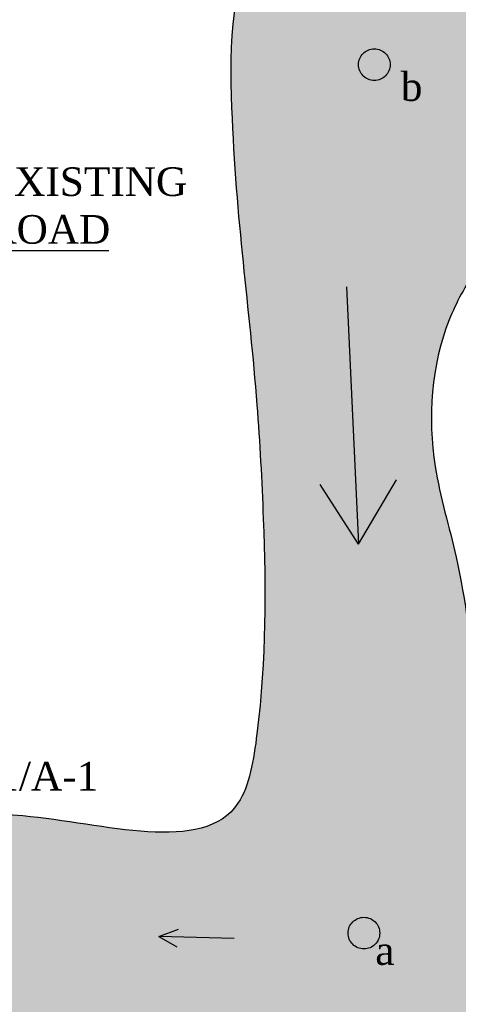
# Model space of a CAD drawing. Header units: millimetres. Extents: x 10604 to 12234, y -294 to 1108.
# Tile 8 of 10: x 11336 to 11520, y 222 to 634. Entities that reach past the tile are written whole.
import ezdxf

# ---------------------------------------------------------------- set-up
doc = ezdxf.new("R2010")
doc.units = ezdxf.units.MM
doc.linetypes.add('ACAD_ISO10W100', pattern=[18, 12, -3, 0, -3])
doc.styles.get("Standard").update_dxf_attribs({"font": 'times.ttf', "height": 6})

msp = doc.modelspace()

# ---------------------------------------------------------------- hatches: boundary and pattern name
at = {"linetype": 'ACAD_ISO10W100', "ltscale": 100}
h = msp.add_hatch(color=256, dxfattribs=at)
h.set_gradient(color1=(0, 0, 255), one_color=1, tint=1, name='INVSPHERICAL')
edge = h.paths.add_edge_path()
edge.add_spline(control_points=[(11994.58054372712, 729.8497831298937), (11958.9224321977, 717.3160325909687), (11892.83332543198, 694.0858517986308), (11797.32685546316, 713.9442132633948), (11715.18160343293, 658.7239849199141), (11617.39899021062, 703.944394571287), (11531.39653568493, 659.6402079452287), (11424.23079758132, 689.0995387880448), (11423.27451110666, 570.5803352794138), (11434.2893695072, 499.8838621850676), (11438.95871008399, 410.4070223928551), (11439.31265145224, 357.7841901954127), (11426.82896181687, 279.9859500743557), (11364.8937760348, 299.7743258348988), (11327.10897240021, 301.4858994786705), (11322.28287946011, 301.5046882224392)], knot_values=[0, 0, 0, 0, 111.8566492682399, 207.3162520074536, 275.2504661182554, 387.0800430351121, 483.8169888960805, 566.1572179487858, 636.2808237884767, 761.2089069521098, 808.954717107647, 899.0411678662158, 929.2399148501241, 1019.517027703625, 1033.1862673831, 1033.1862673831, 1033.1862673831, 1033.1862673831], degree=3, periodic=0)
edge.add_line((11322.28287946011, 301.504688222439), (11317.61228334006, 228.2183874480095))
edge.add_line((11317.61228334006, 228.2183874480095), (11318.5481947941, 218.5657131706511))
edge.add_spline(control_points=[(11318.54819479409, 218.5657131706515), (11331.99283921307, 215.9789816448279), (11364.52201894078, 206.0956031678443), (11409.74663970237, 189.8063323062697), (11466.15800862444, 164.6563953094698), (11555.5630347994, 178.4147059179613), (11544.62065870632, 258.2099213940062), (11535.46463563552, 307.9710690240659), (11526.21494249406, 358.0214493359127), (11521.54255733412, 403.9369246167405), (11505.83993316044, 453.8377481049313), (11508.85379731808, 497.999004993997), (11528.07858572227, 532.7648414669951), (11557.18404700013, 565.7511115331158), (11614.77257608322, 548.6490624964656), (11627.57853170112, 592.6183538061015), (11659.57174942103, 606.434551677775), (11693.95538317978, 601.4548616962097), (11736.75361092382, 603.5131639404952), (11795.6868892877, 627.8224942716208), (11863.2556368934, 626.0997531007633), (11937.8996171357, 637.1336904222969), (11978.47713712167, 647.7506229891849), (12004.77103870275, 654.6303085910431)], knot_values=[0, 0, 0, 0, 40.34676076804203, 97.94532730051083, 144.6304597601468, 231.3851607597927, 295.3955214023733, 347.3860324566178, 390.3832426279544, 446.5928533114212, 485.5806910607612, 547.2237563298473, 571.1538924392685, 605.0902206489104, 671.3650207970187, 695.670919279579, 726.456903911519, 766.0809333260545, 799.5135396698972, 853.652385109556, 954.2959350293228, 998.5348224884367, 1079.971676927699, 1079.971676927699, 1079.971676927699, 1079.971676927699], degree=3, periodic=0)
edge.add_line((12004.77103870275, 654.6303085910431), (11994.58054372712, 729.8497831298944))
edge = h.paths.add_edge_path()
edge.add_spline(control_points=[(10674.56440109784, 70.38465197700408), (10654.52706393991, 68.24382179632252), (10616.02323048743, 64.12999329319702), (10647.17371583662, 9.245536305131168), (10666.67295942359, -55.90507785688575), (10769.8340724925, -57.82905278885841), (10857.09815375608, -20.56537033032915), (10917.65700030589, 58.51480148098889), (10990.47747809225, 114.3373459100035), (11030.16557778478, 201.9329330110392), (11093.20465364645, 182.2649562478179), (11125.45762086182, 220.3861983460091), (11172.99207103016, 212.3319745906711), (11221.25466279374, 198.1252067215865), (11258.36546209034, 218.6210279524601), (11282.83324859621, 221.2430238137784), (11289.38080094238, 221.3601299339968)], knot_values=[1109.183328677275, 1109.183328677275, 1109.183328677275, 1109.183328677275, 1155.927711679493, 1199.007536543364, 1252.536057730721, 1361.161953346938, 1439.773648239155, 1541.929438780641, 1645.931569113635, 1729.447296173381, 1773.770662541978, 1810.627294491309, 1861.482277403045, 1904.635833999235, 1959.164737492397, 1978.932404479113, 1978.932404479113, 1978.932404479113, 1978.932404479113], degree=3, periodic=0)
edge.add_line((11289.38080094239, 221.3601299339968), (11281.76775371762, 296.889832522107))
edge.add_spline(control_points=[(11281.76775371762, 296.8898325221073), (11260.02567418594, 292.0273719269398), (11214.92106864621, 274.7339396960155), (11130.27302210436, 256.0185857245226), (11103.84815973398, 328.4343396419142), (11050.42067944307, 322.8586074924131), (11026.51471724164, 298.5489672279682), (11007.35880189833, 272.2979324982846), (11000.18030993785, 224.1526448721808), (10974.79005244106, 175.8723001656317), (10920.67448628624, 146.9207464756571), (10897.45840210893, 98.77177691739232), (10845.678761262, 47.36310000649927), (10785.95476464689, -1.953950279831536), (10689.92274520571, 5.398746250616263), (10679.10746447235, 51.16154523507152), (10674.56440109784, 70.38465197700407)], knot_values=[1074.216300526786, 1074.216300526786, 1074.216300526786, 1074.216300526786, 1143.754260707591, 1225.92393931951, 1284.03145061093, 1329.170007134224, 1357.336594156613, 1385.991266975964, 1424.555739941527, 1501.787620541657, 1537.82989442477, 1604.060884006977, 1654.67882239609, 1756.937764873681, 1832.327655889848, 1886.933711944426, 1886.933711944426, 1886.933711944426, 1886.933711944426], degree=3, periodic=0)
h = msp.add_hatch(dxfattribs=at)
h.set_pattern_fill('CROSS', color=256, scale=3, style=0)
h.set_pattern_definition([(0, (0, 0), (19.05, 19.05), [9.524999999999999, -28.575]), (90, (4.762499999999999, -4.762499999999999), (-19.05, 19.05), [9.524999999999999, -28.575])])
edge = h.paths.add_edge_path()
edge.add_spline(control_points=[(11641.00851890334, 579.031676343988), (11640.75913206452, 578.667909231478), (11637.21434355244, 573.3033486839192), (11632.09999421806, 558.1215604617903), (11609.05457773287, 532.8371975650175), (11572.14191754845, 548.9579207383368), (11538.08898079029, 522.5517315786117), (11532.49805476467, 492.9945685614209), (11523.06562331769, 453.5965834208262), (11556.67499850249, 455.4511231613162), (11564.25337409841, 443.8646500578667), (11566.104580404, 436.9688886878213)], knot_values=[1747.924505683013, 1747.924505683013, 1747.924505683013, 1747.924505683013, 1749.22168335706, 1766.900839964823, 1797.065603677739, 1837.311391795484, 1868.023890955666, 1909.971205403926, 1935.691926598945, 1960.579438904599, 1982.104365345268, 1982.104365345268, 1982.104365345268, 1982.104365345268], degree=3, periodic=0)
edge.add_line((11566.10458040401, 436.9688886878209), (11652.04673576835, 426.7062009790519))
edge.add_spline(control_points=[(11652.04673576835, 426.7062009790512), (11659.03026346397, 444.89730774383), (11674.20284764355, 464.4492367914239), (11691.98583084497, 479.7660165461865), (11694.82570182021, 482.0245008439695)], knot_values=[1180.882957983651, 1180.882957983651, 1180.882957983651, 1180.882957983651, 1240.137500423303, 1251.040496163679, 1251.040496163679, 1251.040496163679, 1251.040496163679], degree=3, periodic=0)
edge.add_line((11694.82570182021, 482.0245008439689), (11641.0085189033, 579.0316763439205))
edge = h.paths.add_edge_path()
edge.add_spline(control_points=[(11727.01542454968, 593.3633447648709), (11720.35483711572, 592.393300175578), (11703.49650162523, 590.6060809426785), (11680.28412047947, 591.3352503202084), (11655.72980349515, 594.3634197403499), (11644.7459898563, 584.4833233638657), (11641.00851890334, 579.031676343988)], knot_values=[1657.573663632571, 1657.573663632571, 1657.573663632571, 1657.573663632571, 1677.55572153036, 1707.833860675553, 1728.484169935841, 1747.924505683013, 1747.924505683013, 1747.924505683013, 1747.924505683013], degree=3, periodic=0)
edge.add_line((11641.00851890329, 579.0316763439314), (11694.82570182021, 482.0245008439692))
edge.add_spline(control_points=[(11694.82570182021, 482.0245008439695), (11709.45247455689, 493.6568379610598), (11726.10238393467, 502.0566257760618), (11746.58171173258, 504.5499091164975)], knot_values=[1251.040496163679, 1251.040496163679, 1251.040496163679, 1251.040496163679, 1307.196442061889, 1307.196442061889, 1307.196442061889, 1307.196442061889], degree=3, periodic=0)
edge.add_line((11746.58171173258, 504.5499091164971), (11727.01542454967, 593.3633447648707))
edge = h.paths.add_edge_path()
edge.add_spline(control_points=[(11746.58171173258, 504.5499091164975), (11747.25654115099, 504.6320671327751), (11789.3213932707, 509.3246232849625), (11882.84244716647, 476.7613526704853), (11856.78396042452, 566.5519161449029), (11857.87553855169, 627.67519480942), (11803.04993685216, 612.6162666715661), (11767.88736235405, 601.1666564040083), (11736.89859771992, 594.8027251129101), (11727.01542454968, 593.3633447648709)], knot_values=[1307.196442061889, 1307.196442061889, 1307.196442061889, 1307.196442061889, 1309.046878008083, 1421.835251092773, 1491.18133169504, 1533.518483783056, 1563.73174533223, 1627.923705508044, 1657.573663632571, 1657.573663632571, 1657.573663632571, 1657.573663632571], degree=3, periodic=0)
edge.add_line((11727.01542454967, 593.3633447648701), (11746.58171173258, 504.5499091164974))
edge = h.paths.add_edge_path()
edge.add_spline(control_points=[(11739.09372687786, 58.15463947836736), (11738.62714617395, 59.45988637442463), (11717.323978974, 118.4757536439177), (11677.32365054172, 185.518184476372), (11657.56354558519, 271.745902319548), (11651.85324728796, 308.6798534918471)], knot_values=[797.1030495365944, 797.1030495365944, 797.1030495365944, 797.1030495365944, 800.5625307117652, 954.5818275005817, 1063.531603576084, 1063.531603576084, 1063.531603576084, 1063.531603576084], degree=3, periodic=0)
edge.add_line((11651.85324728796, 308.6798534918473), (11577.38526308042, 313.8852626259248))
edge.add_spline(control_points=[(11577.38526308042, 313.8852626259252), (11584.49995632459, 277.4956232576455), (11594.58994702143, 233.9226068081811), (11581.06285402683, 184.8468310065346), (11576.18758630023, 172.9500239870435)], knot_values=[2094.030532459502, 2094.030532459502, 2094.030532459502, 2094.030532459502, 2205.909870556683, 2243.489946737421, 2243.489946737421, 2243.489946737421, 2243.489946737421], degree=3, periodic=0)
edge.add_line((11576.18758630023, 172.9500239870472), (11739.09372687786, 58.15463947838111))
edge = h.paths.add_edge_path()
edge.add_spline(control_points=[(11576.18758630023, 172.9500239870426), (11568.68658131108, 154.6457966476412), (11546.49384039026, 119.8008737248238), (11508.59293946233, 100.053996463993), (11487.94843526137, 94.80658476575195), (11486.1233499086, 94.38245234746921)], knot_values=[2243.489946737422, 2243.489946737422, 2243.489946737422, 2243.489946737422, 2301.310020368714, 2360.245632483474, 2365.944778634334, 2365.944778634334, 2365.944778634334, 2365.944778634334], degree=3, periodic=0)
edge.add_line((11486.1233499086, 94.38245234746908), (11489.7961378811, 44.77733783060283))
edge.add_line((11489.7961378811, 44.77733783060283), (11739.09372687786, 58.15463947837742))
edge.add_line((11739.09372687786, 58.15463947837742), (11576.18758630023, 172.950023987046))
edge = h.paths.add_edge_path()
edge.add_spline(control_points=[(11651.85324728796, 308.6798534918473), (11650.16899920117, 319.5734939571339), (11644.8081399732, 359.7170306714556), (11642.00497230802, 400.5216459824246), (11652.03891234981, 426.68582207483), (11652.04673576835, 426.7062009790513)], knot_values=[1063.531603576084, 1063.531603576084, 1063.531603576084, 1063.531603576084, 1095.666256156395, 1180.816577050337, 1180.882957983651, 1180.882957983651, 1180.882957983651, 1180.882957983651], degree=3, periodic=0)
edge.add_line((11652.04673576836, 426.7062009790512), (11566.10458040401, 436.9688886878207))
edge.add_spline(control_points=[(11566.10458040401, 436.9688886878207), (11568.88541145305, 426.6102661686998), (11565.51805198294, 378.8630687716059), (11572.32380320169, 339.7731952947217), (11577.38526308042, 313.8852626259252)], knot_values=[1982.104365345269, 1982.104365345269, 1982.104365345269, 1982.104365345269, 2014.438516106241, 2094.030532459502, 2094.030532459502, 2094.030532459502, 2094.030532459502], degree=3, periodic=0)
edge.add_line((11577.38526308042, 313.8852626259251), (11651.85324728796, 308.6798534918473))
edge = h.paths.add_edge_path()
edge.add_spline(control_points=[(11651.39295276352, -139.3134262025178), (11691.21568166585, -146.3230156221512), (11771.49948266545, -174.1841379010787), (11775.12672251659, -94.58632648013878), (11766.59113114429, -44.08783573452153)], knot_values=[488.0084560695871, 488.0084560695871, 488.0084560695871, 488.0084560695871, 588.4853023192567, 713.3379253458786, 713.3379253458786, 713.3379253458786, 713.3379253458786], degree=3, periodic=0)
edge.add_line((11766.59113114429, -44.08783573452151), (11646.26517727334, -50.9320463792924))
edge.add_line((11646.26517727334, -50.9320463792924), (11651.39295276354, -139.3134262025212))
edge = h.paths.add_edge_path()
edge.add_spline(control_points=[(11766.59113114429, -44.08783573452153), (11760.86450038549, -10.20779183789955), (11750.39114074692, 26.55042982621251), (11739.09372687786, 58.15463947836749)], knot_values=[713.3379253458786, 713.3379253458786, 713.3379253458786, 713.3379253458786, 797.1030495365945, 797.1030495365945, 797.1030495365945, 797.1030495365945], degree=3, periodic=0)
edge.add_line((11739.09372687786, 58.15463947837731), (11640.24385388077, 52.85035806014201))
edge.add_line((11640.24385388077, 52.85035806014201), (11646.26517727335, -50.93204637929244))
edge.add_line((11646.26517727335, -50.93204637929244), (11766.59113114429, -44.0878357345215))
h.paths.add_polyline_path([(11640.24385388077, 52.85035806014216), (11489.7961378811, 44.77733783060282), (11497.50899133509, -59.39338525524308), (11646.26517727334, -50.93204637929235)])
edge = h.paths.add_edge_path()
edge.add_line((11489.7961378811, 44.77733783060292), (11373.73357448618, 38.54942392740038))
edge.add_spline(control_points=[(11373.73357448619, 38.54942392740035), (11374.21200315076, 35.07246698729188), (11376.83826684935, 10.47978361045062), (11373.26872660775, -14.08813264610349), (11372.434164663, -37.13467631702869)], knot_values=[69.20723848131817, 69.20723848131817, 69.20723848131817, 69.20723848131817, 79.95788690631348, 145.2564609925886, 145.2564609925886, 145.2564609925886, 145.2564609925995], degree=3, periodic=0)
edge.add_spline(control_points=[(11372.434164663, -37.13467631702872), (11373.80970105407, -46.87399217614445), (11374.77793291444, -56.62260697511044), (11375.17566668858, -66.35177632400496)], knot_values=[1268.098474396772, 1268.098474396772, 1268.098474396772, 1268.098474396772, 1297.394667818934, 1297.394667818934, 1297.394667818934, 1297.394667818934], degree=3, periodic=0)
edge.add_line((11375.17566668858, -66.35177632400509), (11497.50899133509, -59.39338525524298))
edge.add_line((11497.50899133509, -59.39338525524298), (11489.7961378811, 44.77733783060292))
edge = h.paths.add_edge_path()
edge.add_line((11497.50899133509, -59.39338525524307), (11375.17566668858, -66.35177632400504))
edge.add_spline(control_points=[(11375.17566668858, -66.35177632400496), (11375.45252787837, -73.1242195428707), (11375.45295382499, -79.88724045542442), (11375.12190029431, -86.63114374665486)], knot_values=[1297.394667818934, 1297.394667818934, 1297.394667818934, 1297.394667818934, 1317.787653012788, 1317.787653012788, 1317.787653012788, 1317.787653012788], degree=3, periodic=0)
edge.add_spline(control_points=[(11375.12190029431, -86.63114374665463), (11376.93093981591, -96.87114428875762), (11392.58026960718, -149.9154434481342), (11448.55805877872, -147.7709329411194), (11503.63185569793, -142.0895251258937)], knot_values=[191.9890520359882, 191.9890520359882, 191.9890520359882, 191.9890520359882, 222.8444947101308, 366.5716312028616, 366.5716312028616, 366.5716312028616, 366.5716312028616], degree=3, periodic=0)
edge.add_line((11503.63185569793, -142.0895251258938), (11497.50899133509, -59.39338525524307))
edge = h.paths.add_edge_path()
edge.add_spline(control_points=[(11486.12334990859, 94.38245234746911), (11444.28809514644, 84.66033839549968), (11399.94980153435, 95.1969704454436), (11355.61150792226, 105.7336024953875), (11363.13260029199, 83.33295853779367), (11370.65369266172, 60.9323145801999), (11373.73357448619, 38.54942392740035)], knot_values=[2365.944778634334, 2365.944778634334, 2365.944778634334, 2365.944778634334, 2496.582631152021, 2496.582631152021, 2496.582631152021, 2565.78986963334, 2565.78986963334, 2565.78986963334, 2565.78986963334], degree=3, periodic=0)
edge.add_line((11373.73357448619, 38.54942392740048), (11489.7961378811, 44.77733783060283))
edge.add_line((11489.7961378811, 44.77733783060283), (11486.1233499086, 94.38245234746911))
edge = h.paths.add_edge_path()
edge.add_line((11646.26517727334, -50.9320463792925), (11497.50899133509, -59.39338525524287))
edge.add_line((11497.50899133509, -59.39338525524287), (11503.63185569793, -142.0895251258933))
edge.add_spline(control_points=[(11503.63185569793, -142.0895251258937), (11543.61649776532, -137.9647131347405), (11595.66334716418, -130.7623109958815), (11644.62028308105, -138.1213021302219), (11651.39295276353, -139.313426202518)], knot_values=[366.5716312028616, 366.5716312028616, 366.5716312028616, 366.5716312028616, 470.9203129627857, 488.008456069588, 488.008456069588, 488.008456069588, 488.008456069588], degree=3, periodic=0)
edge.add_line((11651.39295276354, -139.3134262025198), (11646.26517727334, -50.9320463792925))
h.paths.add_polyline_path([(11605.97777586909, 508.8015367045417), (11660.18830218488, 508.8015367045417), (11660.18830218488, 477.8354227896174), (11605.97777586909, 477.8354227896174)], flags=24)
h = msp.add_hatch(color=256, dxfattribs=at)
h.set_gradient(color1=(232, 107, 84), one_color=1, tint=1, name='INVSPHERICAL')
h.paths.add_polyline_path([(11491.10380020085, 615.4804916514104, 1), (11477.84713982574, 615.4804916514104, 1)])
h = msp.add_hatch(color=256, dxfattribs=at)
h.set_gradient(color1=(232, 107, 84), one_color=1, tint=1, name='INVSPHERICAL')
h.paths.add_polyline_path([(11486.7302901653, 251.7333671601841, 1), (11473.47362979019, 251.7333671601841, 1)])

# ---------------------------------------------------------------- linework, layer by layer
for p, q in [((11319.05820439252, 537.6756069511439), (11373.20726976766, 537.6756069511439)), ((11472.79617702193, 522.3487814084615), (11477.78635872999, 414.649544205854)), ((11477.78635872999, 414.649544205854), (11493.75493893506, 441.5743551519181)), ((11477.78635872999, 414.649544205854), (11461.81778482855, 439.5799244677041)), ((11394.14466867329, 250.3887032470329), (11402.46002235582, 253.3901987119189)), ((11425.72087683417, 249.4179263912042), (11394.14466867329, 250.3887032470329)), ((11394.14466867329, 250.3887032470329), (11401.79017324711, 246.0279227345))]:
    msp.add_line(p, q, dxfattribs=at)
for centre in [(11484.47547001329, 615.4804916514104), (11480.10195997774, 251.7333671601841)]:
    msp.add_circle(centre, 6.628330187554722, dxfattribs=at)
at = {"ltscale": 100}
for points in [[(11994.58054372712, 729.8497831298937), (11885.90451656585, 703.3652384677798), (11790.48166052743, 700.716785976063), (11726.8664252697, 676.8806938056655), (11615.53976514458, 687.474513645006), (11520.11690910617, 671.5837855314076), (11437.94723049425, 666.2868772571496), (11424.69405937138, 597.4270664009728), (11435.2965975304, 472.9497104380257), (11437.94723049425, 425.2775326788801), (11435.2965975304, 335.2300854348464), (11427.34469233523, 306.0970882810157), (11337.22310852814, 300.8001800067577), (11215.29390394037, 276.9640911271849), (11133.12422532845, 276.9640911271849), (11093.36470565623, 319.3393606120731), (11048.30391375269, 316.6909048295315), (11027.09883113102, 298.1517275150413), (11011.19502704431, 274.3156353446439), (11000.59248258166, 237.2372774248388), (10960.83296290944, 171.0259190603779), (10931.67598139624, 149.8382826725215), (10891.91645542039, 96.86919663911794), (10857.45820797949, 59.79083542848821), (10769.98725713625, 6.82174939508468), (10695.7694837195, 20.06402172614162), (10674.56440109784, 70.38465197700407)], [(12004.77103870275, 654.6303085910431), (11925.52297987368, 635.8764707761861), (11881.7279950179, 629.6251936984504), (11781.62518419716, 619.2063930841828), (11729.4883073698, 604.620075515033), (11696.12070166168, 602.5363153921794), (11656.49667224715, 602.5363153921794), (11629.38549024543, 587.9499978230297), (11616.87264283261, 567.1124031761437), (11552.22290598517, 552.526085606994), (11527.19720485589, 529.6047275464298), (11515.8350286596, 508.544044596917), (11509.98593302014, 447.1791069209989), (11518.75957332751, 409.1912835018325), (11527.53320733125, 353.670623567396), (11534.84457530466, 311.2995959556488), (11543.84419450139, 260.093931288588), (11540.56322989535, 196.1677117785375), (11456.89858201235, 173.2198395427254), (11412.60553461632, 187.9720442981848), (11358.46958079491, 207.6416495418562), (11269.88347969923, 219.1155840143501), (11217.38801448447, 204.363382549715), (11174.73544939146, 210.9199165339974), (11123.88046647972, 210.9199165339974), (11092.71128381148, 191.250311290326), (11048.41823641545, 189.6111777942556), (10991.00131798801, 128.9632252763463), (10919.22483392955, 53.69982480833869), (10846.96006426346, -18.50549775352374), (10774.69529459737, -49.45063693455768), (10667.33049214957, -32.94656489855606), (10642.5539987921, 14.50264960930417), (10630.16575526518, 55.76283299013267), (10674.56440109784, 70.38465197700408)], [(11355.61150792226, 105.7336024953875), (11374.83070705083, 28.11990484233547), (11372.434164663, -37.13467631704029), (11383.72233243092, -113.897168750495), (11630.78101972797, -136.3385731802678), (11747.57239264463, -149.8034138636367), (11737.69004439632, 62.04344118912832), (11677.3220997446, 203.7390834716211), (11647.42350227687, 341.6190670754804), (11652.02328747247, 426.6450579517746), (11686.52166383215, 474.9030518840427), (11748.61873875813, 504.7770473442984), (11861.31343192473, 509.37304943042), (11858.9783272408, 578.6798036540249), (11847.87308076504, 619.5345212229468), (11817.80951725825, 616.5306366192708), (11756.04255721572, 599.053497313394), (11707.01416502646, 591.3363881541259), (11676.74382979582, 592.023785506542), (11656.1049645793, 591.3363881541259), (11640.28184067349, 577.9321644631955), (11632.37027241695, 562.1220516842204), (11610.35548831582, 541.5001640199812), (11570.10970019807, 541.5001640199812), (11544.65509997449, 524.3152598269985), (11530.40364792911, 484.8630950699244), (11530.40364792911, 459.1423738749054), (11554.20276320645, 451.8629246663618), (11567.78884172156, 399.7455699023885), (11586.3722376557, 209.1781619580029), (11543.28612138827, 124.0619169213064), (11491.58410689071, 95.77220019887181), (11355.61150792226, 105.7336024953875)]]:
    msp.add_spline(points, degree=3, dxfattribs=at)

# ---------------------------------------------------------------- texts
at = {"linetype": 'ACAD_ISO10W100', "width": 65.57598713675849, "attachment_point": 1}
for s, insert, char_height in [('b', (11495.57078826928, 612.2734591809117), 12), ('{\\H1.333x;EXISTING ROAD}', (11322.54427590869, 572.4627199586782), 8.999999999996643), ('RP-1/A-1 ', (11298.36484583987, 323.4636887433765), 12), ('{\\H1.333x;a} ', (11484.86763088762, 250.4355103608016), 8.999999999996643)]:
    msp.add_mtext(s, dxfattribs=dict(at, insert=insert, char_height=char_height))

doc.saveas('drawing.dxf')
